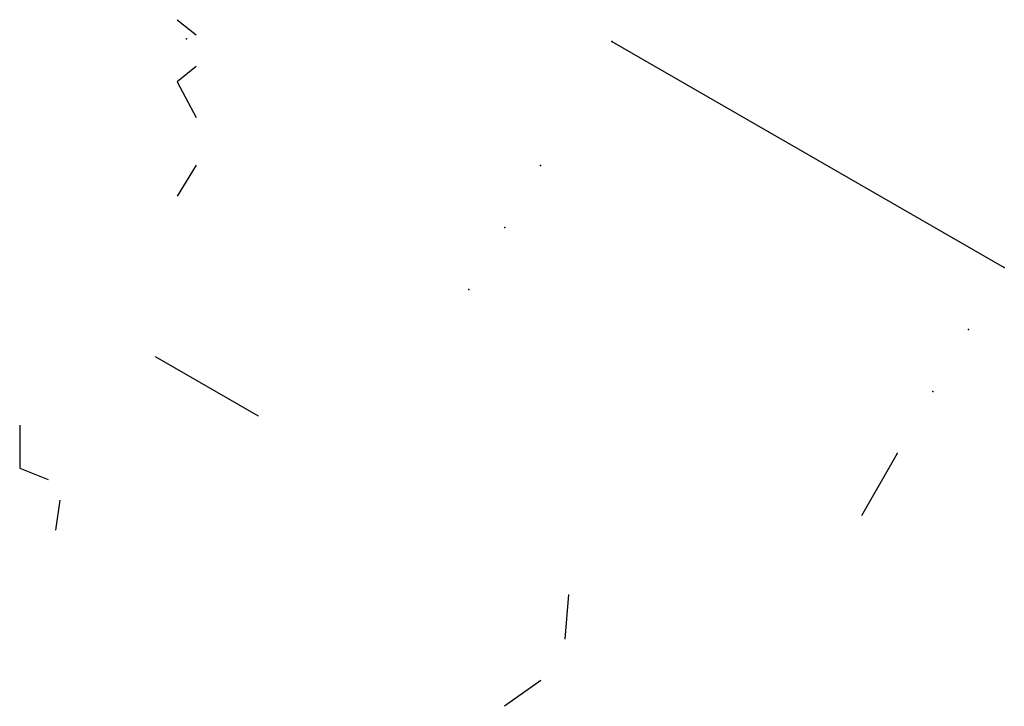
# Model space of a CAD drawing. Extents: x 28.5 to 49.1, y 31.4 to 45.8.
import ezdxf

# ---------------------------------------------------------------- set-up
doc = ezdxf.new("R2010")
doc.units = ezdxf.units.DM
doc.header["$MEASUREMENT"] = 0
doc.layers.get('0').update_dxf_attribs({"true_color": 0xc2ced6})

msp = doc.modelspace()

# ---------------------------------------------------------------- linework, layer by layer
for p, q in [((31.763, 45.837), (32.163, 45.517)), ((32.163, 44.857), (31.763, 44.537)), ((31.763, 44.537), (32.163, 43.787)), ((32.163, 42.787), (31.763, 42.137)), ((31.307, 38.777, 0.025), (33.468, 37.534, 0.05)), ((28.463, 37.337), (28.463, 36.437)), ((46.867, 36.743), (46.119, 35.443)), ((28.463, 36.437), (29.06, 36.204)), ((29.306, 35.769), (29.212, 35.137)), ((39.974, 33.788), (39.895, 32.852)), ((39.395, 31.986), (38.627, 31.448))]:
    msp.add_line(p, q)
msp.add_lwpolyline([(40.879, 45.383), (40.879, 45.383), (49.112, 40.643)])
for p in [(31.963, 45.437), (40.879, 45.383), (39.382, 42.783), (38.634, 41.483), (49.112, 40.643), (37.885, 40.183), (48.364, 39.343), (47.615, 38.043), (46.867, 36.743)]:
    msp.add_point(p)

doc.saveas('drawing.dxf')
